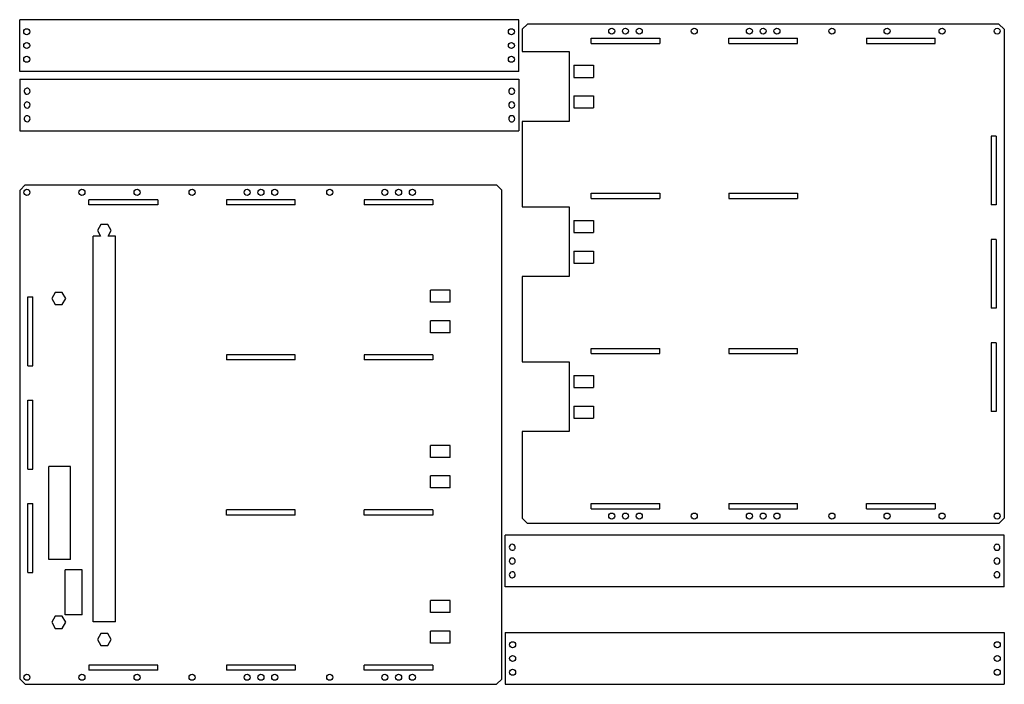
# Model space of a CAD drawing. Header units: millimetres. Extents: x 5 to 577, y 5 to 391.
import ezdxf

# ---------------------------------------------------------------- set-up
doc = ezdxf.new("R2010")
doc.units = ezdxf.units.MM
doc.layers.add('CUT_INSIDE', color=7, linetype='CONTINUOUS')
doc.layers.add('CUT_OUTSIDE', color=7, linetype='CONTINUOUS')

msp = doc.modelspace()

# ---------------------------------------------------------------- linework, layer by layer
at = {"layer": 'CUT_INSIDE'}
for p, q in [((337.03, 380.26, 40.01), (377.03, 380.26, 40.01)), ((337.03, 377.26, 40.01), (337.03, 380.26, 40.01)), ((377.03, 380.26, 40.01), (377.03, 377.26, 40.01)), ((417.03, 377.26, 40.01), (417.03, 380.26, 40.01)), ((417.03, 380.26, 40.01), (457.03, 380.26, 40.01)), ((457.03, 377.26, 40.01), (457.03, 380.26, 40.01)), ((497.03, 380.26, 40.01), (497.03, 377.26, 40.01)), ((497.03, 380.26, 40.01), (537.03, 380.26, 40.01)), ((537.03, 377.26, 40.01), (537.03, 380.26, 40.01)), ((337.03, 377.26, 40.01), (377.03, 377.26, 40.01)), ((417.03, 377.26, 40.01), (457.03, 377.26, 40.01)), ((497.03, 377.26, 40.01), (537.03, 377.26, 40.01)), ((326.96, 364.49, 40.01), (326.96, 357.49, 40.01)), ((326.96, 364.49, 40.01), (338.46, 364.49, 40.01)), ((338.46, 364.49, 40.01), (338.46, 357.49, 40.01)), ((326.96, 357.49, 40.01), (338.46, 357.49, 40.01)), ((326.96, 346.73, 40.01), (326.96, 339.73, 40.01)), ((326.96, 346.73, 40.01), (338.46, 346.73, 40.01)), ((338.46, 346.73, 40.01), (338.46, 339.73, 40.01)), ((326.96, 339.73, 40.01), (338.46, 339.73, 40.01)), ((572.53, 323.41, 40.01), (569.53, 323.41, 40.01)), ((569.53, 323.41, 40.01), (569.53, 283.41, 40.01)), ((572.53, 323.41, 40.01), (572.53, 283.41, 40.01)), ((45.18, 283.45, -4.5), (45.18, 286.45, -4.5)), ((85.18, 286.45, -4.5), (45.18, 286.45, -4.5)), ((85.18, 286.45, -4.5), (85.18, 283.45, -4.5)), ((125.18, 286.45, -4.5), (125.18, 283.45, -4.5)), ((165.18, 286.45, -4.5), (125.18, 286.45, -4.5)), ((165.18, 283.45, -4.5), (165.18, 286.45, -4.5)), ((205.18, 286.45, -4.5), (205.18, 283.45, -4.5)), ((245.18, 286.45, -4.5), (205.18, 286.45, -4.5)), ((245.18, 286.45, -4.5), (245.18, 283.45, -4.5)), ((337.03, 287.16, 40.01), (337.03, 290.16, 40.01)), ((337.03, 290.16, 40.01), (377.03, 290.16, 40.01)), ((337.03, 287.16, 40.01), (377.03, 287.16, 40.01)), ((377.03, 290.16, 40.01), (377.03, 287.16, 40.01)), ((417.03, 290.16, 40.01), (417.03, 287.16, 40.01)), ((417.03, 290.16, 40.01), (457.03, 290.16, 40.01)), ((417.03, 287.16, 40.01), (457.03, 287.16, 40.01)), ((457.03, 290.16, 40.01), (457.03, 287.16, 40.01)), ((85.18, 283.45, -4.5), (45.18, 283.45, -4.5)), ((165.18, 283.45, -4.5), (125.18, 283.45, -4.5)), ((245.18, 283.45, -4.5), (205.18, 283.45, -4.5)), ((572.53, 283.41, 40.01), (569.53, 283.41, 40.01)), ((52.16, 272, -4.5), (50.14, 268.5, -4.5)), ((56.2, 272, -4.5), (52.16, 272, -4.5)), ((58.22, 268.5, -4.5), (56.2, 272, -4.5)), ((326.96, 274.39, 40.01), (326.96, 267.39, 40.01)), ((326.96, 274.39, 40.01), (338.46, 274.39, 40.01)), ((338.46, 274.39, 40.01), (338.46, 267.39, 40.01)), ((47.68, 41.24, -4.5), (47.68, 265.24, -4.5)), ((52.02, 265.24, -4.5), (47.68, 265.24, -4.5)), ((50.14, 268.5, -4.5), (52.02, 265.24, -4.5)), ((56.33, 265.24, -4.5), (58.22, 268.5, -4.5)), ((60.68, 265.24, -4.5), (56.33, 265.24, -4.5)), ((60.68, 41.24, -4.5), (60.68, 265.24, -4.5)), ((326.96, 267.39, 40.01), (338.46, 267.39, 40.01)), ((572.53, 263.41, 40.01), (569.53, 263.41, 40.01)), ((569.53, 263.41, 40.01), (569.53, 223.41, 40.01)), ((572.53, 263.41, 40.01), (572.53, 223.41, 40.01)), ((326.96, 256.63, 40.01), (326.96, 249.63, 40.01)), ((326.96, 256.63, 40.01), (338.46, 256.63, 40.01)), ((338.46, 256.63, 40.01), (338.46, 249.63, 40.01)), ((326.96, 249.63, 40.01), (338.46, 249.63, 40.01)), ((9.68, 190, -4.5), (9.68, 230, -4.5)), ((9.68, 230, -4.5), (12.68, 230, -4.5)), ((12.68, 190, -4.5), (12.68, 230, -4.5)), ((25.66, 232.5, -4.5), (23.64, 229, -4.5)), ((23.64, 229, -4.5), (25.66, 225.5, -4.5)), ((29.7, 232.5, -4.5), (25.66, 232.5, -4.5)), ((31.72, 229, -4.5), (29.7, 232.5, -4.5)), ((29.7, 225.5, -4.5), (31.72, 229, -4.5)), ((243.75, 226.88, -4.5), (243.75, 233.88, -4.5)), ((255.25, 233.88, -4.5), (243.75, 233.88, -4.5)), ((255.25, 226.88, -4.5), (255.25, 233.88, -4.5)), ((25.66, 225.5, -4.5), (29.7, 225.5, -4.5)), ((255.25, 226.88, -4.5), (243.75, 226.88, -4.5)), ((572.53, 223.41, 40.01), (569.53, 223.41, 40.01)), ((255.25, 216.12, -4.5), (243.75, 216.12, -4.5)), ((243.75, 209.12, -4.5), (243.75, 216.12, -4.5)), ((255.25, 209.12, -4.5), (255.25, 216.12, -4.5)), ((255.25, 209.12, -4.5), (243.75, 209.12, -4.5)), ((572.53, 203.41, 40.01), (569.53, 203.41, 40.01)), ((569.53, 203.41, 40.01), (569.53, 163.41, 40.01)), ((572.53, 203.41, 40.01), (572.53, 163.41, 40.01)), ((125.18, 196.35, -4.5), (125.18, 193.35, -4.5)), ((165.18, 196.35, -4.5), (125.18, 196.35, -4.5)), ((165.18, 193.35, -4.5), (165.18, 196.35, -4.5)), ((205.18, 196.35, -4.5), (205.18, 193.35, -4.5)), ((245.18, 196.35, -4.5), (205.18, 196.35, -4.5)), ((245.18, 196.35, -4.5), (245.18, 193.35, -4.5)), ((337.03, 197.06, 40.01), (337.03, 200.06, 40.01)), ((337.03, 200.06, 40.01), (377.03, 200.06, 40.01)), ((337.03, 197.06, 40.01), (377.03, 197.06, 40.01)), ((377.03, 197.06, 40.01), (377.03, 200.06, 40.01)), ((417.03, 200.06, 40.01), (417.03, 197.06, 40.01)), ((417.03, 200.06, 40.01), (457.03, 200.06, 40.01)), ((417.03, 197.06, 40.01), (457.03, 197.06, 40.01)), ((457.03, 197.06, 40.01), (457.03, 200.06, 40.01)), ((9.68, 190, -4.5), (12.68, 190, -4.5)), ((165.18, 193.35, -4.5), (125.18, 193.35, -4.5)), ((245.18, 193.35, -4.5), (205.18, 193.35, -4.5)), ((326.96, 184.29, 40.01), (326.96, 177.29, 40.01)), ((326.96, 184.29, 40.01), (338.46, 184.29, 40.01)), ((338.46, 184.29, 40.01), (338.46, 177.29, 40.01)), ((326.96, 177.29, 40.01), (338.46, 177.29, 40.01)), ((9.68, 130, -4.5), (9.68, 170, -4.5)), ((9.68, 170, -4.5), (12.68, 170, -4.5)), ((12.68, 130, -4.5), (12.68, 170, -4.5)), ((326.96, 166.53, 40.01), (326.96, 159.53, 40.01)), ((326.96, 166.53, 40.01), (338.46, 166.53, 40.01)), ((338.46, 166.53, 40.01), (338.46, 159.53, 40.01)), ((572.53, 163.41, 40.01), (569.53, 163.41, 40.01)), ((326.96, 159.53, 40.01), (338.46, 159.53, 40.01)), ((243.75, 136.78, -4.5), (243.75, 143.78, -4.5)), ((255.25, 143.78, -4.5), (243.75, 143.78, -4.5)), ((255.25, 136.78, -4.5), (255.25, 143.78, -4.5)), ((255.25, 136.78, -4.5), (243.75, 136.78, -4.5)), ((9.68, 130, -4.5), (12.68, 130, -4.5)), ((21.93, 77.5, -4.5), (21.93, 131.5, -4.5)), ((34.43, 131.5, -4.5), (21.93, 131.5, -4.5)), ((34.43, 77.5, -4.5), (34.43, 131.5, -4.5)), ((255.25, 126.02, -4.5), (243.75, 126.02, -4.5)), ((243.75, 119.02, -4.5), (243.75, 126.02, -4.5)), ((255.25, 119.02, -4.5), (255.25, 126.02, -4.5)), ((255.25, 119.02, -4.5), (243.75, 119.02, -4.5)), ((9.68, 70, -4.5), (9.68, 110, -4.5)), ((9.68, 110, -4.5), (12.68, 110, -4.5)), ((12.68, 70, -4.5), (12.68, 110, -4.5)), ((337.03, 106.96, 40.01), (337.03, 109.96, 40.01)), ((337.03, 109.96, 40.01), (377.03, 109.96, 40.01)), ((377.03, 106.96, 40.01), (377.03, 109.96, 40.01)), ((417.03, 109.96, 40.01), (417.03, 106.96, 40.01)), ((417.03, 109.96, 40.01), (457.03, 109.96, 40.01)), ((457.03, 106.96, 40.01), (457.03, 109.96, 40.01)), ((497.03, 109.96, 40.01), (537.03, 109.96, 40.01)), ((497.03, 106.96, 40.01), (497.03, 109.96, 40.01)), ((537.03, 109.96, 40.01), (537.03, 106.96, 40.01)), ((165.18, 106.25, -4.5), (125.18, 106.25, -4.5)), ((125.18, 103.25, -4.5), (125.18, 106.25, -4.5)), ((165.18, 103.25, -4.5), (125.18, 103.25, -4.5)), ((165.18, 103.25, -4.5), (165.18, 106.25, -4.5)), ((245.18, 106.25, -4.5), (205.18, 106.25, -4.5)), ((205.18, 103.25, -4.5), (205.18, 106.25, -4.5)), ((245.18, 103.25, -4.5), (205.18, 103.25, -4.5)), ((245.18, 106.25, -4.5), (245.18, 103.25, -4.5)), ((337.03, 106.96, 40.01), (377.03, 106.96, 40.01)), ((417.03, 106.96, 40.01), (457.03, 106.96, 40.01)), ((497.03, 106.96, 40.01), (537.03, 106.96, 40.01)), ((34.43, 77.5, -4.5), (21.93, 77.5, -4.5)), ((9.68, 70, -4.5), (12.68, 70, -4.5)), ((31.4, 45.42, -4.5), (31.4, 71.42, -4.5)), ((41.4, 71.42, -4.5), (31.4, 71.42, -4.5)), ((41.4, 45.42, -4.5), (41.4, 71.42, -4.5)), ((243.75, 46.68, -4.5), (243.75, 53.68, -4.5)), ((255.25, 53.68, -4.5), (243.75, 53.68, -4.5)), ((255.25, 46.68, -4.5), (255.25, 53.68, -4.5)), ((255.25, 46.68, -4.5), (243.75, 46.68, -4.5)), ((25.66, 44.5, -4.5), (23.64, 41, -4.5)), ((23.64, 41, -4.5), (25.66, 37.5, -4.5)), ((29.7, 44.5, -4.5), (25.66, 44.5, -4.5)), ((31.72, 41, -4.5), (29.7, 44.5, -4.5)), ((29.7, 37.5, -4.5), (31.72, 41, -4.5)), ((41.4, 45.42, -4.5), (31.4, 45.42, -4.5)), ((60.68, 41.24, -4.5), (47.68, 41.24, -4.5)), ((25.66, 37.5, -4.5), (29.7, 37.5, -4.5)), ((52.16, 34.5, -4.5), (50.14, 31, -4.5)), ((56.2, 34.5, -4.5), (52.16, 34.5, -4.5)), ((58.22, 31, -4.5), (56.2, 34.5, -4.5)), ((243.75, 28.92, -4.5), (243.75, 35.92, -4.5)), ((255.25, 35.92, -4.5), (243.75, 35.92, -4.5)), ((255.25, 28.92, -4.5), (255.25, 35.92, -4.5)), ((50.14, 31, -4.5), (52.16, 27.5, -4.5)), ((56.2, 27.5, -4.5), (58.22, 31, -4.5)), ((255.25, 28.92, -4.5), (243.75, 28.92, -4.5)), ((52.16, 27.5, -4.5), (56.2, 27.5, -4.5)), ((45.18, 16.15, -4.5), (45.18, 13.15, -4.5)), ((85.18, 16.15, -4.5), (45.18, 16.15, -4.5)), ((85.18, 13.15, -4.5), (45.18, 13.15, -4.5)), ((85.18, 13.15, -4.5), (85.18, 16.15, -4.5)), ((125.18, 16.15, -4.5), (125.18, 13.15, -4.5)), ((165.18, 16.15, -4.5), (125.18, 16.15, -4.5)), ((165.18, 13.15, -4.5), (125.18, 13.15, -4.5)), ((165.18, 16.15, -4.5), (165.18, 13.15, -4.5)), ((205.18, 13.15, -4.5), (205.18, 16.15, -4.5)), ((245.18, 16.15, -4.5), (205.18, 16.15, -4.5)), ((245.18, 13.15, -4.5), (205.18, 13.15, -4.5)), ((245.18, 16.15, -4.5), (245.18, 13.15, -4.5))]:
    msp.add_line(p, q, dxfattribs=at)
for centre in [(9.07, 383.99, -9.51), (290.73, 383.99, -9.51), (349.03, 384.34, 40.01), (357.03, 384.34, 40.01), (365.03, 384.34, 40.01), (397.03, 384.34, 40.01), (429.03, 384.34, 40.01), (437.03, 384.34, 40.01), (445.03, 384.34, 40.01), (477.03, 384.34, 40.01), (509.03, 384.34, 40.01), (541.03, 384.34, 40.01), (573.03, 384.34, 40.01), (9.07, 375.99, -9.51), (290.73, 375.99, -9.51), (9.07, 367.99, -9.51), (290.73, 367.99, -9.51), (9.18, 290.73, -4.5), (41.18, 290.73, -4.5), (73.18, 290.73, -4.5), (105.18, 290.73, -4.5), (137.18, 290.73, -4.5), (145.18, 290.73, -4.5), (153.18, 290.73, -4.5), (185.18, 290.73, -4.5), (217.18, 290.73, -4.5), (225.18, 290.73, -4.5), (233.18, 290.73, -4.5), (349.03, 102.69, 40.01), (357.03, 102.69, 40.01), (365.03, 102.69, 40.01), (397.03, 102.69, 40.01), (429.03, 102.69, 40.01), (437.03, 102.69, 40.01), (445.03, 102.69, 40.01), (477.03, 102.69, 40.01), (509.03, 102.69, 40.01), (541.03, 102.69, 40.01), (573.03, 102.69, 40.01), (291.45, 28, -9.51), (573.1, 28, -9.51), (291.45, 20, -9.51), (573.1, 20, -9.51), (291.45, 12, -9.51), (573.1, 12, -9.51), (9.18, 9.08, -4.5), (41.18, 9.08, -4.5), (73.18, 9.08, -4.5), (105.18, 9.08, -4.5), (137.18, 9.08, -4.5), (145.18, 9.08, -4.5), (153.18, 9.08, -4.5), (185.18, 9.08, -4.5), (217.18, 9.08, -4.5), (225.18, 9.08, -4.5), (233.18, 9.08, -4.5)]:
    msp.add_circle(centre, 1.75, dxfattribs=at)
for centre, start, end in [((9.3, 349.45, -40.01), 0, -174.5059), ((9.3, 349.45, -40.01), -174.5059, 0), ((290.95, 349.45, -40.01), 0, 179.8435), ((290.95, 349.45, -40.01), 179.8435, 0), ((9.3, 341.45, -40.01), 0, -174.5059), ((9.3, 341.45, -40.01), -174.5059, 0), ((290.95, 341.45, -40.01), 0, 179.8435), ((290.95, 341.45, -40.01), 179.8435, 0), ((9.3, 333.45, -40.01), 0, -174.5059), ((9.3, 333.45, -40.01), -174.5059, 0), ((290.95, 333.45, -40.01), 0, 179.8435), ((290.95, 333.45, -40.01), 179.8435, 0), ((291.26, 84.59, -40.01), 8.9888, 180), ((572.91, 84.59, -40.01), -0.2402, 180), ((291.26, 84.59, -40.01), 180, 8.9888), ((572.91, 84.59, -40.01), 180, -0.2402), ((291.26, 76.59, -40.01), 8.9888, 180), ((291.26, 76.59, -40.01), 180, 8.9888), ((572.91, 76.59, -40.01), -0.2402, 180), ((572.91, 76.59, -40.01), 180, -0.2402), ((291.26, 68.59, -40.01), 8.9888, 180), ((291.26, 68.59, -40.01), 180, 8.9888), ((572.91, 68.59, -40.01), -0.2402, 180), ((572.91, 68.59, -40.01), 180, -0.2402)]:
    msp.add_arc(centre, 1.75, start, end, dxfattribs=at)
at = {"layer": 'CUT_OUTSIDE'}
for p, q in [((295, 390.99, -9.51), (5, 390.99, -9.51)), ((5, 360.99, -9.51), (5, 390.99, -9.51)), ((295, 360.99, -9.51), (295, 390.99, -9.51)), ((297.03, 385.41, 40.01), (300.03, 388.41, 40.01)), ((297.03, 385.41, 40.01), (297.03, 372.46, 40.01)), ((574.03, 388.41, 40.01), (300.03, 388.41, 40.01)), ((577.03, 385.41, 40.01), (574.03, 388.41, 40.01)), ((577.03, 385.41, 40.01), (577.03, 101.41, 40.01)), ((297.03, 372.46, 40.01), (324.38, 372.46, 40.01)), ((324.38, 372.46, 40.01), (324.38, 331.96, 40.01)), ((295, 360.99, -9.51), (5, 360.99, -9.51)), ((5.03, 356.45, -40.01), (295.03, 356.45, -40.01)), ((5.03, 356.45, -40.01), (5.03, 326.45, -40.01)), ((295.03, 356.45, -40.01), (295.03, 326.45, -40.01)), ((324.38, 331.96, 40.01), (297.03, 331.96, 40.01)), ((297.03, 331.96, 40.01), (297.03, 282.36, 40.01)), ((5.03, 326.45, -40.01), (295.03, 326.45, -40.01)), ((5.18, 292, -4.5), (8.18, 295, -4.5)), ((5.18, 8, -4.5), (5.18, 292, -4.5)), ((8.18, 295, -4.5), (282.18, 295, -4.5)), ((285.18, 292, -4.5), (282.18, 295, -4.5)), ((285.18, 8, -4.5), (285.18, 292, -4.5)), ((297.03, 282.36, 40.01), (324.38, 282.36, 40.01)), ((324.38, 282.36, 40.01), (324.38, 241.86, 40.01)), ((324.38, 241.86, 40.01), (297.03, 241.86, 40.01)), ((297.03, 241.86, 40.01), (297.03, 192.36, 40.01)), ((297.03, 192.36, 40.01), (324.38, 192.36, 40.01)), ((324.38, 192.36, 40.01), (324.38, 151.86, 40.01)), ((297.03, 151.86, 40.01), (297.03, 101.41, 40.01)), ((324.38, 151.86, 40.01), (297.03, 151.86, 40.01)), ((297.03, 101.41, 40.01), (300.03, 98.41, 40.01)), ((574.03, 98.41, 40.01), (300.03, 98.41, 40.01)), ((577.03, 101.41, 40.01), (574.03, 98.41, 40.01)), ((577.18, 91.59, -40.01), (287.18, 91.59, -40.01)), ((287.18, 61.59, -40.01), (287.18, 91.59, -40.01)), ((577.18, 61.59, -40.01), (577.18, 91.59, -40.01)), ((577.18, 61.59, -40.01), (287.18, 61.59, -40.01)), ((287.18, 35, -9.51), (577.18, 35, -9.51)), ((287.18, 35, -9.51), (287.18, 5, -9.51)), ((577.18, 35, -9.51), (577.18, 5, -9.51)), ((5.18, 8, -4.5), (8.18, 5, -4.5)), ((285.18, 8, -4.5), (282.18, 5, -4.5)), ((8.18, 5, -4.5), (282.18, 5, -4.5)), ((287.18, 5, -9.51), (577.18, 5, -9.51))]:
    msp.add_line(p, q, dxfattribs=at)

doc.saveas('drawing.dxf')
